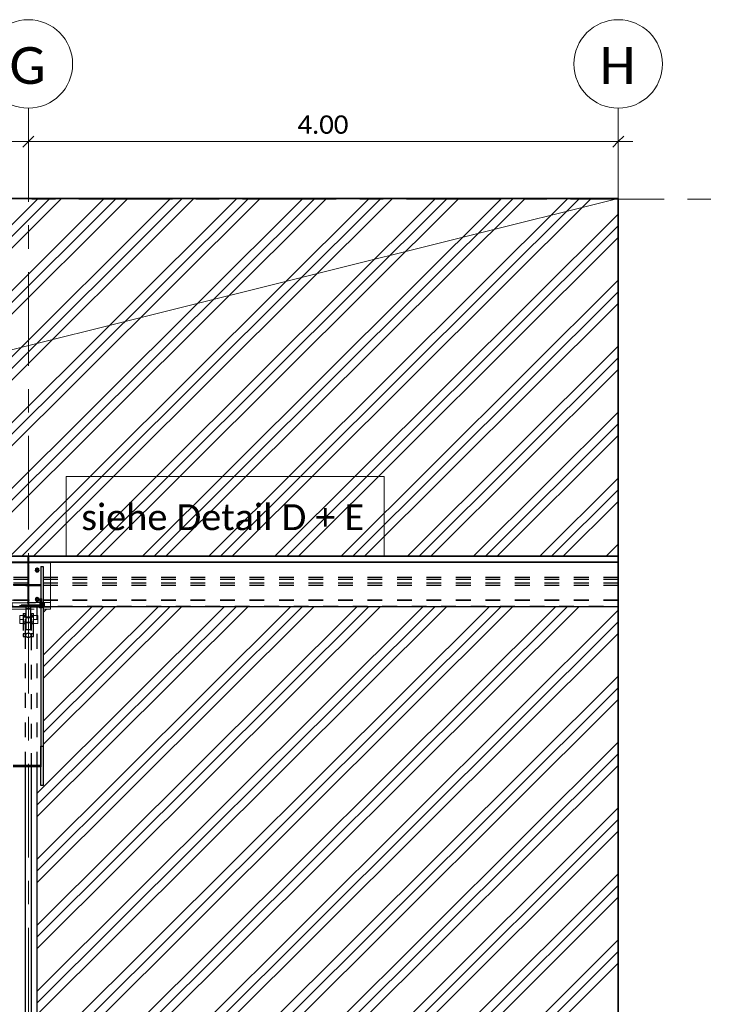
# Model space of a CAD drawing. Header units: metres. Extents: x -25 to 81, y -4 to 26.
# Tile 50 of 53: x 53.91 to 58.62, y 19.3 to 25.98. Entities that reach past the tile are written whole.
import ezdxf

# ---------------------------------------------------------------- set-up
doc = ezdxf.new("R2010")
doc.units = ezdxf.units.M
for name, pattern in [('Rasterlinie', [1.11125, 0.635, -0.15875, 0.15875, -0.15875]), ('Strich', [0.3175, 0.15875, -0.15875]), ('Verdeckt', [0.15, 0.1, -0.05])]:
    doc.linetypes.add(name, pattern=pattern)
for name, color, linetype, lineweight in [('_Verdeckte Linien_', 7, 'Strich', 18), ('A-ANNO-DIMS', 211, 'Continuous', 9), ('A-ANNO-DIMS-50', 211, 'Continuous', 9), ('A-DETL-THIN', 151, 'Continuous', 18), ('A-FLOR', 192, 'Continuous', 35), ('A-FLOR-PATT', 8, 'Continuous', 50), ('S-BEAM', 12, 'Continuous', 35), ('S-BEAM-HDLN', 1, 'Verdeckt', 25), ('S-COLS', 52, 'Continuous', 18), ('S-COLS-HDLN', 52, 'Verdeckt', 25), ('S-GRID', 1, 'Continuous', 9), ('S-GRID-IDEN', 1, 'Continuous', 9), ('Text', 250, 'Continuous', 9), ('Tragwerksverbindungen', 7, 'Continuous', 18)]:
    doc.layers.add(name, color=color, linetype=linetype, lineweight=lineweight)
doc.styles.add('Calibri', font='calibri.ttf', dxfattribs={"height": 0.25})
doc.styles.add('Calibri_2', font='calibri.ttf', dxfattribs={"height": 0.125})
doc.styles.add('Calibri_4', font='calibri.ttf', dxfattribs={"height": 0.175})
doc.dimstyles.new('Bogen25', dxfattribs={"dimscale": 0.3048, "dimtxt": 0.147169, "dimasz": 0.246063, "dimexe": 0.328084, "dimexo": 0.328084, "dimgap": 0.016404, "dimtad": 1, "dimrnd": 0.001, "dimzin": 0, "dimdsep": 46, "dimtxsty": 'Calibri_2', "dimblk1": 'OBLIQUE', "dimblk2": 'OBLIQUE', "dimsah": 1, "dimcen": 0.09, "dimdle": 0.328084, "dimadec": 0, "dimazin": 0, "dimtfac": 1, "dimtdec": 4, "dimtix": 1, "dimtmove": 0, "dimatfit": 3, "dimfxl": 1, "dimtvp": 1, "dimtolj": 1, "dimtzin": 0, "dimlwd": 18, "dimlwe": 18, "dimarcsym": 2})

# ---------------------------------------------------------------- blocks, each defined once
blk = doc.blocks.new('FP_29-Dach _Draufsicht_')
at = {"layer": 'A-FLOR-PATT', "lineweight": 18}
for p, q in [((40.1949, 22.3419), (42.6298, 24.7676)), ((40.1949, 22.3419), (42.6298, 24.7676)), ((40.2743, 22.3419), (42.7092, 24.7676)), ((40.2743, 22.3419), (42.7092, 24.7676)), ((40.3537, 22.3419), (42.7886, 24.7676)), ((40.3537, 22.3419), (42.7886, 24.7676)), ((40.6439, 22.342), (43.0788, 24.7676)), ((40.6439, 22.342), (43.0788, 24.7676)), ((40.7233, 22.342), (43.1582, 24.7676)), ((40.7233, 22.342), (43.1582, 24.7676)), ((40.8027, 22.342), (43.2376, 24.7676)), ((40.8027, 22.342), (43.2376, 24.7676)), ((41.0929, 22.342), (43.5279, 24.7676)), ((41.0929, 22.342), (43.5279, 24.7676)), ((41.1723, 22.342), (43.6072, 24.7676)), ((41.1723, 22.342), (43.6072, 24.7676)), ((41.2517, 22.342), (43.6866, 24.7676)), ((41.2517, 22.342), (43.6866, 24.7676)), ((41.542, 22.342), (43.9769, 24.7676)), ((41.542, 22.342), (43.9769, 24.7676)), ((41.6213, 22.342), (44.0562, 24.7676)), ((41.6213, 22.342), (44.0562, 24.7676)), ((41.7007, 22.342), (44.1356, 24.7676)), ((41.7007, 22.342), (44.1356, 24.7676)), ((41.991, 22.342), (44.4259, 24.7676)), ((41.991, 22.342), (44.4259, 24.7676)), ((42.0704, 22.342), (44.5053, 24.7676)), ((42.0704, 22.342), (44.5053, 24.7676)), ((42.1497, 22.342), (44.5846, 24.7676)), ((42.1497, 22.342), (44.5846, 24.7676)), ((42.44, 22.342), (44.8749, 24.7676)), ((42.44, 22.342), (44.8749, 24.7676)), ((42.5194, 22.342), (44.9543, 24.7676)), ((42.5194, 22.342), (44.9543, 24.7676)), ((42.5987, 22.342), (45.0337, 24.7676)), ((42.5987, 22.342), (45.0337, 24.7676)), ((42.889, 22.342), (45.3239, 24.7676)), ((42.889, 22.342), (45.3239, 24.7676)), ((42.9684, 22.342), (45.4033, 24.7676)), ((42.9684, 22.342), (45.4033, 24.7676)), ((43.0478, 22.342), (45.4827, 24.7676)), ((43.0478, 22.342), (45.4827, 24.7676)), ((43.338, 22.342), (45.7729, 24.7676)), ((43.338, 22.342), (45.7729, 24.7676)), ((43.4174, 22.342), (45.8523, 24.7676)), ((43.4174, 22.342), (45.8523, 24.7676)), ((43.4968, 22.342), (45.9317, 24.7676)), ((43.4968, 22.342), (45.9317, 24.7676)), ((43.7871, 22.342), (46.2219, 24.7676)), ((43.7871, 22.342), (46.2219, 24.7676)), ((43.8664, 22.342), (46.3013, 24.7676)), ((43.8664, 22.342), (46.3013, 24.7676)), ((43.9458, 22.342), (46.3807, 24.7676)), ((43.9458, 22.342), (46.3807, 24.7676)), ((44.2361, 22.342), (46.5635, 24.6606)), ((44.2361, 22.342), (46.5635, 24.6606)), ((44.3154, 22.342), (46.5635, 24.5815)), ((44.3154, 22.342), (46.5635, 24.5815)), ((44.3948, 22.342), (46.5635, 24.5025)), ((44.3948, 22.342), (46.5635, 24.5025)), ((44.6851, 22.342), (46.5635, 24.2133)), ((44.6851, 22.342), (46.5635, 24.2133)), ((44.7645, 22.342), (46.5635, 24.1342)), ((44.7645, 22.342), (46.5635, 24.1342)), ((44.8438, 22.342), (46.5635, 24.0552)), ((44.8438, 22.342), (46.5635, 24.0552)), ((45.1341, 22.342), (46.5635, 23.766)), ((45.1341, 22.342), (46.5635, 23.766)), ((45.2135, 22.342), (46.5635, 23.6869)), ((45.2135, 22.342), (46.5635, 23.6869)), ((45.2929, 22.342), (46.5635, 23.6078)), ((45.2929, 22.342), (46.5635, 23.6078)), ((45.5831, 22.342), (46.5635, 23.3187)), ((45.5831, 22.342), (46.5635, 23.3187)), ((45.6625, 22.342), (46.5635, 23.2396)), ((45.6625, 22.342), (46.5635, 23.2396)), ((45.7419, 22.342), (46.5635, 23.1605)), ((45.7419, 22.342), (46.5635, 23.1605)), ((46.0321, 22.342), (46.5635, 22.8714)), ((46.0321, 22.342), (46.5635, 22.8714)), ((46.1115, 22.342), (46.5635, 22.7923)), ((46.1115, 22.342), (46.5635, 22.7923)), ((46.1909, 22.342), (46.5635, 22.7132)), ((46.1909, 22.342), (46.5635, 22.7132)), ((46.4811, 22.342), (46.5635, 22.4241)), ((46.4811, 22.342), (46.5635, 22.4241)), ((46.5605, 22.342), (46.5635, 22.345)), ((46.5605, 22.342), (46.5635, 22.345)), ((42.6235, 20.6565), (43.9718, 21.9997)), ((42.6235, 20.2092), (44.4208, 21.9997)), ((42.6235, 19.7619), (44.8698, 21.9997)), ((42.6235, 19.3146), (45.3189, 21.9997)), ((42.6235, 18.8673), (45.7679, 21.9997)), ((42.6235, 18.42), (46.2169, 21.9997)), ((42.6235, 20.5774), (44.0512, 21.9997)), ((42.6235, 20.1301), (44.5002, 21.9997)), ((42.6235, 19.6828), (44.9492, 21.9997)), ((42.6235, 19.2355), (45.3982, 21.9997)), ((42.6235, 18.7882), (45.8472, 21.9997)), ((42.6235, 18.3409), (46.2963, 21.9997)), ((42.6235, 20.7356), (43.8924, 21.9997)), ((42.6235, 20.2883), (44.3415, 21.9997)), ((42.6235, 19.841), (44.7905, 21.9997)), ((42.6235, 19.3936), (45.2395, 21.9997)), ((42.6235, 18.9463), (45.6885, 21.9997)), ((42.6235, 18.499), (46.1375, 21.9997)), ((42.6235, 20.6565), (43.9718, 21.9997)), ((42.6235, 20.2092), (44.4208, 21.9997)), ((42.6235, 19.7619), (44.8698, 21.9997)), ((42.6235, 19.3146), (45.3189, 21.9997)), ((42.6235, 18.8673), (45.7679, 21.9997)), ((42.6235, 18.42), (46.2169, 21.9997)), ((42.6235, 20.5774), (44.0512, 21.9997)), ((42.6235, 20.1301), (44.5002, 21.9997)), ((42.6235, 19.6828), (44.9492, 21.9997)), ((42.6235, 19.2355), (45.3982, 21.9997)), ((42.6235, 18.7882), (45.8472, 21.9997)), ((42.6235, 18.3409), (46.2963, 21.9997)), ((42.6235, 20.7356), (43.8924, 21.9997)), ((42.6235, 20.2883), (44.3415, 21.9997)), ((42.6235, 19.841), (44.7905, 21.9997)), ((42.6235, 19.3936), (45.2395, 21.9997)), ((42.6235, 18.9463), (45.6885, 21.9997)), ((42.6235, 18.499), (46.1375, 21.9997)), ((42.6235, 18.0517), (46.5635, 21.9768)), ((42.6235, 18.0517), (46.5635, 21.9768)), ((42.6635, 21.591), (43.0738, 21.9997)), ((42.6635, 21.1437), (43.5228, 21.9997)), ((42.6635, 21.5119), (43.1532, 21.9997)), ((42.6635, 21.0646), (43.6022, 21.9997)), ((42.6635, 21.67), (42.9944, 21.9997)), ((42.6635, 21.2227), (43.4434, 21.9997)), ((42.6635, 21.591), (43.0738, 21.9997)), ((42.6635, 21.1437), (43.5228, 21.9997)), ((42.6635, 21.5119), (43.1532, 21.9997)), ((42.6635, 21.0646), (43.6022, 21.9997)), ((42.6635, 21.67), (42.9944, 21.9997)), ((42.6635, 21.2227), (43.4434, 21.9997)), ((42.6635, 21.9592), (42.687, 21.9826)), ((42.6635, 21.9592), (42.687, 21.9826)), ((42.6235, 17.9727), (46.5635, 21.8977)), ((42.6235, 17.9727), (46.5635, 21.8977)), ((42.6235, 17.8936), (46.5635, 21.8186)), ((42.6235, 17.8936), (46.5635, 21.8186)), ((42.6235, 17.6044), (46.5635, 21.5295)), ((42.6235, 17.6044), (46.5635, 21.5295)), ((42.6235, 17.5253), (46.5635, 21.4504)), ((42.6235, 17.5253), (46.5635, 21.4504)), ((42.6235, 17.4463), (46.5635, 21.3713)), ((42.6235, 17.4463), (46.5635, 21.3713)), ((42.6235, 17.1571), (46.5635, 21.0821)), ((42.6235, 17.1571), (46.5635, 21.0821)), ((42.6235, 17.078), (46.5635, 21.0031)), ((42.6235, 17.078), (46.5635, 21.0031)), ((42.6235, 16.999), (46.5635, 20.924)), ((42.6235, 16.999), (46.5635, 20.924)), ((42.6235, 16.7098), (46.5635, 20.6348)), ((42.6235, 16.7098), (46.5635, 20.6348)), ((42.6611, 16.6682), (46.5635, 20.5558)), ((42.6611, 16.6682), (46.5635, 20.5558)), ((42.7008, 16.6287), (46.5635, 20.4767)), ((42.7008, 16.6287), (46.5635, 20.4767)), ((42.846, 16.4841), (46.5635, 20.1875)), ((42.846, 16.4841), (46.5635, 20.1875)), ((42.8856, 16.4445), (46.5635, 20.1085)), ((42.8856, 16.4445), (46.5635, 20.1085)), ((42.9253, 16.405), (46.5635, 20.0294)), ((42.9253, 16.405), (46.5635, 20.0294)), ((43.0705, 16.2604), (46.5635, 19.7402)), ((43.0705, 16.2604), (46.5635, 19.7402)), ((43.1102, 16.2209), (46.5635, 19.6612)), ((43.1102, 16.2209), (46.5635, 19.6612)), ((43.1498, 16.1814), (46.5635, 19.5821)), ((43.1498, 16.1814), (46.5635, 19.5821))]:
    blk.add_line(p, q, dxfattribs=at)
blk = doc.blocks.new('HEB Träger - HEB 500-V41-Dach _Draufsicht_')
at = {"layer": 'S-BEAM', "lineweight": 25}
for p, q in [((46.5635, 22.3397), (-1.4365, 22.3397)), ((46.5635, 22.301), (-1.4365, 22.301)), ((46.5635, 22.2985), (-1.4365, 22.2985)), ((46.5635, 22.3421), (3.9213, 22.3421)), ((46.5635, 22.3397), (46.5635, 22.3421)), ((46.5635, 22.301), (46.5635, 22.3397)), ((46.5635, 22.2985), (46.5635, 22.301)), ((46.5635, 21.9997), (46.5635, 22.2985)), ((46.5635, 21.9997), (42.7135, 21.9997))]:
    blk.add_line(p, q, dxfattribs=at)
at = {"layer": 'S-BEAM-HDLN'}
for p, q in [((46.5635, 22.1975), (-1.4365, 22.1975)), ((46.5635, 22.183), (-1.4365, 22.183)), ((46.5635, 22.1588), (-1.4365, 22.1588)), ((46.5635, 22.1443), (-1.4365, 22.1443)), ((46.5635, 22.0432), (-1.4365, 22.0432)), ((46.5635, 22.0408), (-1.4365, 22.0408)), ((-1.4365, 22.0021), (46.5635, 22.0021)), ((42.7135, 21.9997), (42.4136, 21.9997))]:
    blk.add_line(p, q, dxfattribs=at)
blk = doc.blocks.new('Rundstahl Träger - RB 36-V39-Dach _Draufsicht_')
at = {"layer": 'S-BEAM', "lineweight": 25}
for p, q in [((2.5435, 17.6012), (2.5435, 20.9147)), ((2.5835, 20.9147), (2.5835, 17.6012))]:
    blk.add_line(p, q, dxfattribs=at)
for major_axis, start_param, end_param in [((0.02, 0), 0.014492, 3.127101), ((-0.02, 0), 0, 3.141593)]:
    blk.add_ellipse((2.5635, 17.6012), major_axis=major_axis, ratio=0.649446, start_param=start_param, end_param=end_param, dxfattribs=at)
at = {"layer": 'S-BEAM-HDLN'}
for p, q in [((2.5435, 20.9148), (2.5435, 21.8058)), ((2.5835, 21.8058), (2.5835, 20.9148))]:
    blk.add_line(p, q, dxfattribs=at)
for start_param, end_param in [(0, 3.141593), (3.156084, 6.268693)]:
    blk.add_ellipse((2.5635, 21.8058), major_axis=(0.02, 0), ratio=0.649446, start_param=start_param, end_param=end_param, dxfattribs=at)
blk = doc.blocks.new('Öse85 - Öse2-1140945-Dach _Draufsicht_')
at = {"layer": 'S-COLS-HDLN'}
for p, q in [((2.5287, 46.9145), (2.5437, 46.9145)), ((2.5287, 46.9145), (2.5287, 46.9012)), ((2.5287, 46.9012), (2.5287, 46.7769)), ((2.5287, 46.9012), (2.5437, 46.9012)), ((2.5287, 46.8934), (2.5437, 46.8934)), ((2.5437, 46.9012), (2.5437, 46.9145)), ((2.5437, 46.7769), (2.5437, 46.9012)), ((2.5437, 46.8563), (2.5287, 46.8563)), ((2.5287, 46.8484), (2.5437, 46.8484)), ((2.5287, 46.7769), (2.5287, 46.7588)), ((2.5437, 46.7769), (2.5287, 46.7769)), ((2.5287, 46.7588), (2.5437, 46.7588)), ((2.5437, 46.7588), (2.5437, 46.7769))]:
    blk.add_line(p, q, dxfattribs=at)
blk = doc.blocks.new('Öse86 - Öse2-1140959-Dach _Draufsicht_')
at = {"layer": 'S-COLS-HDLN'}
for p, q in [((2.5835, 46.9145), (2.5985, 46.9145)), ((2.5835, 46.9145), (2.5835, 46.9012)), ((2.5835, 46.9012), (2.5835, 46.7769)), ((2.5835, 46.9012), (2.5985, 46.9012)), ((2.5835, 46.8934), (2.5985, 46.8934)), ((2.5985, 46.9012), (2.5985, 46.9145)), ((2.5985, 46.7769), (2.5985, 46.9012)), ((2.5985, 46.8563), (2.5835, 46.8563)), ((2.5835, 46.8484), (2.5985, 46.8484)), ((2.5835, 46.7769), (2.5835, 46.7588)), ((2.5985, 46.7769), (2.5835, 46.7769)), ((2.5835, 46.7588), (2.5985, 46.7588)), ((2.5985, 46.7588), (2.5985, 46.7769))]:
    blk.add_line(p, q, dxfattribs=at)
blk = doc.blocks.new('SP-TV-Schraube_Mutter_001 - M36-1128530-Dach _Draufsicht_')
at = {"layer": '_Verdeckte Linien_'}
for p, q in [((0, 0.0225), (-0.0275, 0.0225)), ((-0.0275, 0), (-0.0275, 0.0225)), ((-0.0275, 0), (0, 0)), ((-0.018, -0.0698), (-0.018, 0)), ((0.0275, 0.0225), (0, 0.0225)), ((0, 0.0225), (0, 0)), ((0, 0), (0.0275, 0)), ((0.018, 0), (0.018, -0.0698)), ((0.0275, 0.0225), (0.0275, 0)), ((0, -0.0698), (-0.0275, -0.0698)), ((-0.0275, -0.0988), (-0.0275, -0.0698)), ((-0.0275, -0.0988), (0, -0.0988)), ((0.0275, -0.0698), (0, -0.0698)), ((0, -0.0698), (0, -0.0988)), ((0, -0.0988), (0.0275, -0.0988)), ((0.0275, -0.0698), (0.0275, -0.0988))]:
    blk.add_line(p, q, dxfattribs=at)
blk = doc.blocks.new('Verbindungsblech43 - Verbindungsblech2-1141184-Dach _Draufsicht_')
at = {"layer": 'S-COLS'}
for p, q in [((2.5605, 34.9389), (2.5605, 34.9026)), ((2.5605, 34.9389), (2.5665, 34.9389)), ((2.5665, 34.9026), (2.5665, 34.9389)), ((2.5605, 34.9026), (2.5605, 34.9008)), ((2.5665, 34.9026), (2.5605, 34.9026)), ((2.5665, 34.9008), (2.5665, 34.9026))]:
    blk.add_line(p, q, dxfattribs=at)
at = {"layer": 'S-COLS-HDLN'}
for p, q in [((2.5665, 34.9264), (2.5605, 34.9264)), ((2.5605, 34.9008), (2.5605, 34.8876)), ((2.5605, 34.8876), (2.5605, 34.7837)), ((2.5605, 34.8876), (2.5665, 34.8876)), ((2.5665, 34.8876), (2.5665, 34.9008)), ((2.5665, 34.7837), (2.5665, 34.8876)), ((2.5605, 34.8223), (2.5665, 34.8223)), ((2.5665, 34.7953), (2.5605, 34.7953)), ((2.5605, 34.7837), (2.5605, 34.7608)), ((2.5665, 34.7837), (2.5605, 34.7837)), ((2.5665, 34.7608), (2.5665, 34.7837)), ((2.5605, 34.7608), (2.5665, 34.7608))]:
    blk.add_line(p, q, dxfattribs=at)
blk = doc.blocks.new('Verbindungsblech44 - Verbindungsblech2-1141201-Dach _Draufsicht_')
at = {"layer": 'S-COLS-HDLN'}
for p, q in [((2.5605, 34.7808), (2.5605, 34.7464)), ((2.5605, 34.7808), (2.5665, 34.7808)), ((2.5665, 34.7581), (2.5605, 34.7581)), ((2.5605, 34.7464), (2.5605, 34.7193)), ((2.5665, 34.7464), (2.5605, 34.7464)), ((2.5605, 34.7193), (2.5605, 34.6154)), ((2.5605, 34.7193), (2.5665, 34.7193)), ((2.5665, 34.7464), (2.5665, 34.7808)), ((2.5665, 34.7193), (2.5665, 34.7464)), ((2.5665, 34.6154), (2.5665, 34.7193)), ((2.5605, 34.6541), (2.5665, 34.6541)), ((2.5665, 34.6391), (2.5605, 34.6391)), ((2.5605, 34.6154), (2.5605, 34.6028)), ((2.5665, 34.6154), (2.5605, 34.6154)), ((2.5605, 34.6028), (2.5665, 34.6028)), ((2.5665, 34.6028), (2.5665, 34.6154))]:
    blk.add_line(p, q, dxfattribs=at)
blk = doc.blocks.new('Lasche richtig44 - Lasche richtig-1141220-Dach _Draufsicht_')
at = {"layer": 'S-COLS-HDLN'}
for p, q in [((2.546, 34.6064), (2.546, 34.5842)), ((2.546, 34.6064), (2.581, 34.6064)), ((2.581, 34.601), (2.546, 34.601)), ((2.546, 34.5842), (2.546, 34.5271)), ((2.581, 34.5842), (2.546, 34.5842)), ((2.581, 34.5842), (2.581, 34.6064)), ((2.581, 34.5271), (2.581, 34.5842)), ((2.546, 34.5271), (2.546, 34.4432)), ((2.546, 34.5263), (2.581, 34.5263)), ((2.581, 34.4432), (2.581, 34.5271)), ((2.581, 34.4892), (2.546, 34.4892)), ((2.581, 34.4432), (2.546, 34.4432))]:
    blk.add_line(p, q, dxfattribs=at)
blk = doc.blocks.new('SP-TV-Schraube_DIN4017_001 - M12-1132153-Dach _Draufsicht_')
at = {"layer": '_Verdeckte Linien_'}
for p, q in [((2.6425, 22.0076), (2.6425, 22.0534)), ((2.6545, 22.0534), (2.6545, 22.0076)), ((2.6395, 22.008), (2.6485, 22.0085)), ((2.6395, 22.0071), (2.6395, 22.008)), ((2.6485, 22.0067), (2.6395, 22.0071)), ((2.6395, 22.0071), (2.6395, 21.9997)), ((2.6485, 22.001), (2.6395, 22.0006)), ((2.6395, 21.9997), (2.6485, 21.9992)), ((2.6485, 22.0085), (2.6575, 22.008)), ((2.6485, 22.0067), (2.6485, 22.0085)), ((2.6575, 22.0071), (2.6485, 22.0067)), ((2.6485, 21.9992), (2.6485, 22.0067)), ((2.6575, 22.0006), (2.6485, 22.001)), ((2.6485, 21.9992), (2.6575, 21.9997)), ((2.6575, 22.008), (2.6575, 22.0071)), ((2.6575, 21.9997), (2.6575, 22.0071))]:
    blk.add_line(p, q, dxfattribs=at)
for centre, start_param, end_param in [((2.6485, 22.0534), 0, 3.141593), ((2.6485, 22.0534), 3.141593, 6.283185), ((2.6485, 22.0076), 0, 3.141593), ((2.6485, 22.0076), 3.141593, 6.283185)]:
    blk.add_ellipse(centre, major_axis=(0.006, 0), ratio=0.087156, start_param=start_param, end_param=end_param, dxfattribs=at)
blk = doc.blocks.new('SP-TV-Schraube_DIN4017_001 - M12-1132165-Dach _Draufsicht_')
at = {"layer": '_Verdeckte Linien_'}
for p, q in [((2.6425, 22.0001), (2.6425, 22.0456)), ((2.6545, 22.0456), (2.6545, 22.0001)), ((2.6395, 22.0006), (2.6485, 22.001)), ((2.6395, 21.9997), (2.6395, 22.0006)), ((2.6485, 21.9992), (2.6395, 21.9997)), ((2.6395, 21.9997), (2.6395, 21.9922)), ((2.6485, 21.9935), (2.6395, 21.9931)), ((2.6395, 21.9922), (2.6485, 21.9917)), ((2.6485, 22.001), (2.6575, 22.0006)), ((2.6485, 21.9993), (2.6485, 22.001)), ((2.6575, 21.9997), (2.6485, 21.9992)), ((2.6485, 21.9917), (2.6485, 21.9992)), ((2.6575, 21.9931), (2.6485, 21.9935)), ((2.6485, 21.9917), (2.6575, 21.9922)), ((2.6575, 22.0006), (2.6575, 21.9997)), ((2.6575, 21.9922), (2.6575, 21.9997))]:
    blk.add_line(p, q, dxfattribs=at)
for centre, start_param, end_param in [((2.6485, 22.0456), 0, 3.141593), ((2.6485, 22.0456), 3.141593, 6.283185), ((2.6485, 22.0001), 0, 3.141593), ((2.6485, 22.0001), 3.141593, 6.283185)]:
    blk.add_ellipse(centre, major_axis=(0.006, 0), ratio=0.087156, start_param=start_param, end_param=end_param, dxfattribs=at)
blk = doc.blocks.new('SP-TV-AP-Rechteck_002 - AP-Rechteck-V55-Dach _Draufsicht_')
at = {"layer": '_Verdeckte Linien_'}
for p, q in [((2.4135, 9.9997), (2.4135, 10.0428)), ((2.4135, 10.0428), (2.7135, 10.0428)), ((2.7135, 10.0279), (2.4135, 10.0279)), ((2.7135, 10.0428), (2.7135, 9.9997)), ((2.6635, 9.9975), (2.4436, 9.9975)), ((2.4436, 9.9826), (2.6635, 9.9826))]:
    blk.add_line(p, q, dxfattribs=at)
at = {"layer": 'Tragwerksverbindungen'}
for p, q in [((2.4135, 9.9997), (2.4135, 9.9993)), ((2.4135, 9.9975), (2.4135, 9.9993)), ((2.4435, 9.9975), (2.4135, 9.9975)), ((2.4135, 9.9975), (2.4135, 9.9826)), ((2.4135, 9.9826), (2.4435, 9.9826)), ((2.7135, 9.9975), (2.6635, 9.9975)), ((2.6635, 9.9826), (2.7135, 9.9826)), ((2.7135, 9.9993), (2.7135, 9.9997)), ((2.7135, 9.9993), (2.7135, 9.9975)), ((2.7135, 9.9975), (2.7135, 9.9826))]:
    blk.add_line(p, q, dxfattribs=at)
blk = doc.blocks.new('SP-TV-AP-Rechteck_002 - AP-Rechteck-V57-Dach _Draufsicht_')
at = {"layer": '_Verdeckte Linien_'}
for p, q in [((2.4135, 9.9997), (2.7135, 9.9997)), ((2.6635, 9.9979), (2.4436, 9.9979))]:
    blk.add_line(p, q, dxfattribs=at)
at = {"layer": 'Tragwerksverbindungen'}
for p, q in [((2.7135, 10.2985), (2.4135, 10.2985)), ((2.4135, 10.2985), (2.4135, 10.2968)), ((2.4135, 9.9979), (2.4135, 10.2968)), ((2.4135, 10.2968), (2.7135, 10.2968)), ((2.7135, 10.2985), (2.7135, 10.2968)), ((2.7135, 10.2968), (2.7135, 9.9979)), ((2.4435, 9.9979), (2.4135, 9.9979)), ((2.7135, 9.9979), (2.6635, 9.9979))]:
    blk.add_line(p, q, dxfattribs=at)
blk = doc.blocks.new('SP-TV-AP-Rechteck_002 - AP-Rechteck-V47-Dach _Draufsicht_')
at = {"layer": '_Verdeckte Linien_'}
for p, q in [((2.4535, 22.0121), (2.4535, 22.0261)), ((2.4535, 22.0261), (2.6735, 22.0261)), ((2.6735, 22.0121), (2.4535, 22.0121)), ((2.4535, 22.0121), (2.4535, 21.9972)), ((2.6735, 22.0111), (2.4535, 22.0111)), ((2.4535, 21.9972), (2.6735, 21.9972)), ((2.6735, 22.0261), (2.6735, 22.0121)), ((2.6735, 22.0121), (2.6735, 21.9972))]:
    blk.add_line(p, q, dxfattribs=at)
blk = doc.blocks.new('SP-TV-Schraube_DIN4017_001 - M14-V48-Dach _Draufsicht_')
at = {"layer": '_Verdeckte Linien_'}
for p, q in [((2.6235, 22.0644), (2.613, 22.0583)), ((2.613, 22.0575), (2.6235, 22.0636)), ((2.613, 22.0583), (2.613, 22.0575)), ((2.613, 22.0455), (2.613, 22.0575)), ((2.613, 22.0462), (2.6235, 22.0402)), ((2.617, 22.0432), (2.613, 22.0455)), ((2.6165, 22.0458), (2.6165, 22.0515)), ((2.6235, 22.0394), (2.6172, 22.0431)), ((2.634, 22.0583), (2.6235, 22.0644)), ((2.6235, 22.0644), (2.6235, 22.0636)), ((2.6235, 22.0636), (2.634, 22.0575)), ((2.6235, 22.0402), (2.634, 22.0462)), ((2.6299, 22.0431), (2.6235, 22.0394)), ((2.6235, 22.0402), (2.6235, 22.0394)), ((2.634, 22.0455), (2.63, 22.0432)), ((2.6305, 22.0515), (2.6305, 22.0458)), ((2.634, 22.0575), (2.634, 22.0583)), ((2.634, 22.0575), (2.634, 22.0455))]:
    blk.add_line(p, q, dxfattribs=at)
for centre, start_param, end_param in [((2.6235, 22.0515), 0, 3.141593), ((2.6235, 22.0458), 0, 3.141593), ((2.6235, 22.0515), 3.141593, 3.559583), ((2.6235, 22.0458), 3.141593, 6.283185), ((2.6235, 22.0515), 3.579632, 5.845146), ((2.6235, 22.0515), 5.865195, 6.283185)]:
    blk.add_ellipse(centre, major_axis=(0.007, 0), ratio=0.996195, start_param=start_param, end_param=end_param, dxfattribs=at)
blk = doc.blocks.new('TH-VE-Mutter - M14-V49-Dach _Draufsicht_')
at = {"layer": '_Verdeckte Linien_'}
for p, q in [((2.6108, 22.0465), (2.6108, 22.0471)), ((2.6172, 22.0573), (2.6172, 22.058)), ((2.6172, 22.0355), (2.6172, 22.0361)), ((2.6176, 22.0463), (2.6176, 22.0471)), ((2.6294, 22.0471), (2.6294, 22.0463)), ((2.6299, 22.0573), (2.6299, 22.058)), ((2.6299, 22.0355), (2.6299, 22.0361)), ((2.6362, 22.0471), (2.6362, 22.0465))]:
    blk.add_line(p, q, dxfattribs=at)
for centre, major_axis, start_param, end_param in [((2.6235, 22.0472), (0.0099, 0), 0, 3.141593), ((2.6235, 22.0462), (0.0099, 0), 0, 3.141593), ((2.6235, 22.0472), (0.0099, 0), 3.141593, 3.171412), ((2.6235, 22.0472), (0.0099, 0), 3.210102, 6.214676), ((2.6235, 22.0462), (0.0099, 0), 3.141593, 6.283185), ((2.6235, 22.0472), (0.007, 0), 0, 3.141593), ((2.6235, 22.0462), (0.007, 0), 0, 3.141593), ((2.6235, 22.0472), (0.007, 0), 3.141593, 3.183766), ((2.6235, 22.0462), (0.007, 0), 3.141593, 6.283185), ((2.6235, 22.0472), (0.007, 0), 3.238485, 6.186293), ((2.6235, 22.0471), (0.00592, 0), 0, 3.141593), ((2.6235, 22.0463), (0.00592, 0), 0, 3.141593), ((2.6235, 22.0471), (0.00592, 0), 3.141593, 3.175287), ((2.6235, 22.0471), (0.00592, 0), 3.240022, 6.184756), ((2.6235, 22.0463), (0.00592, 0), 3.141593, 6.283185), ((2.6235, 22.0471), (0.00592, 0), 6.249491, 6.283185), ((2.6235, 22.0472), (0.007, 0), 6.241012, 6.283185), ((2.6235, 22.0472), (0.0099, 0), 6.253366, 6.283185)]:
    blk.add_ellipse(centre, major_axis=major_axis, ratio=0.996195, start_param=start_param, end_param=end_param, dxfattribs=at)
for points in [[(2.6108, 22.0471), (2.6115, 22.0483), (2.613, 22.0508), (2.615, 22.0544), (2.6165, 22.0568), (2.6172, 22.058)], [(2.6172, 22.0573), (2.6165, 22.0561), (2.615, 22.0535), (2.613, 22.05), (2.6115, 22.0476), (2.6108, 22.0464)], [(2.6172, 22.0361), (2.6165, 22.0374), (2.615, 22.0399), (2.613, 22.0434), (2.6115, 22.0459), (2.6108, 22.0471)], [(2.6108, 22.0464), (2.6115, 22.0451), (2.613, 22.0426), (2.615, 22.039), (2.6165, 22.0366), (2.6172, 22.0354)], [(2.6172, 22.058), (2.6186, 22.0581), (2.6214, 22.0581), (2.6256, 22.0581), (2.6284, 22.0581), (2.6299, 22.058)], [(2.6299, 22.0573), (2.6284, 22.0573), (2.6256, 22.0573), (2.6214, 22.0573), (2.6186, 22.0573), (2.6172, 22.0573)], [(2.6299, 22.0361), (2.6285, 22.0361), (2.6256, 22.0362), (2.6215, 22.0362), (2.6186, 22.0361), (2.6172, 22.0361)], [(2.6172, 22.0354), (2.6186, 22.0354), (2.6215, 22.0353), (2.6256, 22.0353), (2.6285, 22.0354), (2.6299, 22.0354)], [(2.6299, 22.058), (2.6306, 22.0568), (2.632, 22.0544), (2.6341, 22.0509), (2.6355, 22.0483), (2.6362, 22.0471)], [(2.6362, 22.0464), (2.6355, 22.0476), (2.6341, 22.05), (2.632, 22.0536), (2.6306, 22.0561), (2.6299, 22.0573)], [(2.6362, 22.0471), (2.6355, 22.0459), (2.6341, 22.0434), (2.632, 22.0399), (2.6306, 22.0374), (2.6299, 22.0361)], [(2.6299, 22.0354), (2.6306, 22.0366), (2.632, 22.039), (2.6341, 22.0426), (2.6355, 22.0451), (2.6362, 22.0464)]]:
    blk.add_open_spline(points, degree=3, dxfattribs=at)
blk = doc.blocks.new('SP-TV-Schraube_DIN4017_001 - M14-V50-Dach _Draufsicht_')
at = {"layer": '_Verdeckte Linien_'}
for p, q in [((2.6235, 22.2636), (2.613, 22.2576)), ((2.613, 22.2568), (2.6235, 22.2628)), ((2.613, 22.2576), (2.613, 22.2568)), ((2.613, 22.2447), (2.613, 22.2568)), ((2.613, 22.2455), (2.6235, 22.2394)), ((2.617, 22.2424), (2.613, 22.2447)), ((2.6235, 22.2387), (2.6172, 22.2423)), ((2.634, 22.2576), (2.6235, 22.2636)), ((2.6235, 22.2636), (2.6235, 22.2628)), ((2.6235, 22.2628), (2.634, 22.2568)), ((2.6235, 22.2394), (2.634, 22.2455)), ((2.6299, 22.2423), (2.6235, 22.2387)), ((2.6235, 22.2394), (2.6235, 22.2387)), ((2.634, 22.2447), (2.63, 22.2424)), ((2.634, 22.2568), (2.634, 22.2576)), ((2.634, 22.2568), (2.634, 22.2447))]:
    blk.add_line(p, q, dxfattribs=at)
for start_param, end_param in [(0, 3.141593), (3.141593, 3.559583), (3.579632, 5.845146), (5.865195, 6.283185)]:
    blk.add_ellipse((2.6235, 22.2507), major_axis=(0.007, 0), ratio=0.996195, start_param=start_param, end_param=end_param, dxfattribs=at)
at = {"layer": 'Tragwerksverbindungen'}
for p, q in [((2.6165, 22.245), (2.6165, 22.2507)), ((2.6305, 22.2507), (2.6305, 22.245))]:
    blk.add_line(p, q, dxfattribs=at)
for start_param, end_param in [(0, 3.141593), (3.141593, 6.283185)]:
    blk.add_ellipse((2.6235, 22.245), major_axis=(0.007, 0), ratio=0.996195, start_param=start_param, end_param=end_param, dxfattribs=at)
blk = doc.blocks.new('TH-VE-Mutter - M14-V51-Dach _Draufsicht_')
at = {"layer": '_Verdeckte Linien_'}
for p, q in [((2.6172, 22.2348), (2.6172, 22.2353)), ((2.6176, 22.2456), (2.6176, 22.2463)), ((2.6294, 22.2463), (2.6294, 22.2456)), ((2.6299, 22.2348), (2.6299, 22.2353))]:
    blk.add_line(p, q, dxfattribs=at)
for centre, major_axis, start_param, end_param in [((2.6235, 22.2464), (0.0099, 0), 0, 3.141593), ((2.6235, 22.2464), (0.0099, 0), 3.141593, 3.171412), ((2.6235, 22.2464), (0.0099, 0), 3.210102, 6.214676), ((2.6235, 22.2464), (0.007, 0), 0, 3.141593), ((2.6235, 22.2464), (0.007, 0), 3.141593, 3.183766), ((2.6235, 22.2455), (0.007, 0), 3.141593, 6.283185), ((2.6235, 22.2464), (0.007, 0), 3.238485, 6.186293), ((2.6235, 22.2463), (0.00592, 0), 0, 3.141593), ((2.6235, 22.2456), (0.00592, 0), 0, 3.141593), ((2.6235, 22.2463), (0.00592, 0), 3.141593, 3.175287), ((2.6235, 22.2463), (0.00592, 0), 3.240022, 6.184756), ((2.6235, 22.2456), (0.00592, 0), 3.141593, 6.283185), ((2.6235, 22.2463), (0.00592, 0), 6.249491, 6.283185), ((2.6235, 22.2464), (0.007, 0), 6.241012, 6.283185), ((2.6235, 22.2464), (0.0099, 0), 6.253366, 6.283185)]:
    blk.add_ellipse(centre, major_axis=major_axis, ratio=0.996195, start_param=start_param, end_param=end_param, dxfattribs=at)
for points in [[(2.6172, 22.2353), (2.6165, 22.2366), (2.615, 22.2391), (2.613, 22.2427), (2.6115, 22.2451), (2.6108, 22.2463)], [(2.6299, 22.2353), (2.6285, 22.2354), (2.6256, 22.2354), (2.6215, 22.2354), (2.6186, 22.2354), (2.6172, 22.2353)], [(2.6362, 22.2463), (2.6355, 22.2451), (2.6341, 22.2427), (2.632, 22.2391), (2.6306, 22.2366), (2.6299, 22.2353)]]:
    blk.add_open_spline(points, degree=3, dxfattribs=at)
at = {"layer": 'Tragwerksverbindungen'}
for p, q in [((2.6108, 22.2457), (2.6108, 22.2463)), ((2.6172, 22.2566), (2.6172, 22.2573)), ((2.6299, 22.2566), (2.6299, 22.2573)), ((2.6362, 22.2463), (2.6362, 22.2457))]:
    blk.add_line(p, q, dxfattribs=at)
for major_axis, start_param, end_param in [((0.0099, 0), 0, 3.141593), ((0.0099, 0), 3.141593, 6.283185), ((0.007, 0), 0, 3.141593)]:
    blk.add_ellipse((2.6235, 22.2455), major_axis=major_axis, ratio=0.996195, start_param=start_param, end_param=end_param, dxfattribs=at)
for points in [[(2.6108, 22.2463), (2.6115, 22.2476), (2.613, 22.2501), (2.615, 22.2536), (2.6165, 22.2561), (2.6172, 22.2573)], [(2.6172, 22.2566), (2.6165, 22.2553), (2.615, 22.2528), (2.613, 22.2492), (2.6115, 22.2468), (2.6108, 22.2456)], [(2.6108, 22.2456), (2.6115, 22.2443), (2.613, 22.2418), (2.615, 22.2383), (2.6165, 22.2359), (2.6172, 22.2347)], [(2.6172, 22.2573), (2.6186, 22.2573), (2.6214, 22.2573), (2.6256, 22.2573), (2.6284, 22.2573), (2.6299, 22.2573)], [(2.6299, 22.2566), (2.6284, 22.2565), (2.6256, 22.2565), (2.6214, 22.2565), (2.6186, 22.2565), (2.6172, 22.2566)], [(2.6172, 22.2347), (2.6186, 22.2346), (2.6215, 22.2346), (2.6256, 22.2346), (2.6285, 22.2346), (2.6299, 22.2347)], [(2.6299, 22.2573), (2.6306, 22.2561), (2.632, 22.2537), (2.6341, 22.2501), (2.6355, 22.2476), (2.6362, 22.2463)], [(2.6362, 22.2456), (2.6355, 22.2468), (2.6341, 22.2492), (2.632, 22.2528), (2.6306, 22.2553), (2.6299, 22.2566)], [(2.6299, 22.2347), (2.6306, 22.2359), (2.632, 22.2383), (2.6341, 22.2418), (2.6355, 22.2443), (2.6362, 22.2456)]]:
    blk.add_open_spline(points, degree=3, dxfattribs=at)
blk = doc.blocks.new('DIMBLOCK76-Dach _Draufsicht_')
at = {"layer": 'A-ANNO-DIMS-50', "lineweight": 18}
for p, q in [((45.9724, 25.1527), (45.9724, 25.2527)), ((53.9724, 25.1527), (53.9724, 25.2527)), ((45.9724, 25.1527), (53.9724, 25.1527)), ((45.9724, 25.1527), (45.9724, 25.1058)), ((53.9724, 25.1527), (53.9724, 25.1058))]:
    blk.add_line(p, q, dxfattribs=at)
at = {"layer": 'A-ANNO-DIMS-50', "lineweight": 35}
for p, q in [((45.9724, 25.1527), (46.0099, 25.1902)), ((53.9724, 25.1527), (54.0099, 25.1902)), ((45.9724, 25.1527), (45.9349, 25.1152)), ((53.9724, 25.1527), (53.9349, 25.1152))]:
    blk.add_line(p, q, dxfattribs=at)
at = {"layer": 'A-ANNO-DIMS-50', "color": 0, "lineweight": 18, "insert": (49.7973, 25.331), "char_height": 0.125, "width": 0.420292, "attachment_point": 1, "line_spacing_factor": 1.158048, "style": 'Calibri_2'}
blk.add_mtext('8.00', dxfattribs=at)
blk = doc.blocks.new('_Oblique')
at = {"color": 0, "linetype": 'ByBlock', "lineweight": -2}
blk.add_line((-0.5, -0.5), (0.5, 0.5), dxfattribs=at)
blk = doc.blocks.new('DIMBLOCK77-Dach _Draufsicht_')
at = {"layer": 'A-ANNO-DIMS-50', "lineweight": 18}
for p, q in [((53.9724, 25.1527), (53.9724, 25.2527)), ((57.9724, 25.1527), (57.9724, 25.2527)), ((53.9724, 25.1527), (58.0724, 25.1527)), ((53.9724, 25.1527), (53.9724, 25.1058)), ((57.9724, 25.1527), (57.9724, 25.1058))]:
    blk.add_line(p, q, dxfattribs=at)
at = {"layer": 'A-ANNO-DIMS-50', "lineweight": 35}
for p, q in [((53.9724, 25.1527), (54.0099, 25.1902)), ((57.9724, 25.1527), (58.0099, 25.1902)), ((53.9724, 25.1527), (53.9349, 25.1152)), ((57.9724, 25.1527), (57.9349, 25.1152))]:
    blk.add_line(p, q, dxfattribs=at)
at = {"layer": 'A-ANNO-DIMS-50', "color": 0, "lineweight": 18, "insert": (55.7973, 25.331), "char_height": 0.125, "width": 0.420292, "attachment_point": 1, "line_spacing_factor": 1.158048, "style": 'Calibri_2'}
blk.add_mtext('4.00', dxfattribs=at)
blk = doc.blocks.new('Raster - 5_0-CAL mit Kreis-615196-Dach _Draufsicht_')
at = {"layer": 'S-GRID-IDEN'}
blk.add_circle((0, 0), 0.006, dxfattribs=at)

msp = doc.modelspace()

# ---------------------------------------------------------------- linework, layer by layer
at = {"layer": 'A-DETL-THIN'}
msp.add_line((9.9724, 12.7812), (57.9724, 24.7682), dxfattribs=at)
at = {"layer": 'A-FLOR'}
for p, q in [((57.9724, 24.7682), (9.9724, 24.7682)), ((57.9724, 12.7812), (57.9724, 24.7682))]:
    msp.add_line(p, q, dxfattribs=at)
at = {"layer": 'S-BEAM', "lineweight": 25}
for p, q in [((54.0564, 22.2723), (54.0564, 21.0548)), ((54.0724, 22.2723), (54.0724, 21.0548)), ((53.8684, 22.151), (54.0564, 22.151)), ((54.0564, 22.151), (54.0564, 20.9263)), ((54.0724, 22.0187), (54.0724, 20.7863)), ((54.0564, 20.9263), (54.0564, 21.0548)), ((54.0564, 21.0548), (54.0724, 21.0548)), ((54.0724, 21.0548), (54.0724, 20.7863)), ((53.8684, 20.9263), (54.0564, 20.9263)), ((54.0564, 20.9147), (53.8684, 20.9147)), ((54.0324, 16.3748), (54.0324, 20.9147)), ((54.0564, 20.7863), (54.0564, 20.9147)), ((54.0564, 20.7863), (54.0564, 20.9147)), ((54.0724, 20.7863), (54.0564, 20.7863))]:
    msp.add_line(p, q, dxfattribs=at)
at = {"layer": 'S-BEAM-HDLN'}
for p, q in [((54.0564, 22.2723), (54.0724, 22.2723)), ((54.0564, 22.1401), (53.8684, 22.1401)), ((53.9124, 22.0081), (54.0324, 22.0081)), ((54.0324, 21.9976), (53.9124, 21.9976)), ((54.0324, 22.0081), (54.0324, 21.9976)), ((54.0324, 20.9148), (54.0324, 21.9976)), ((54.0724, 22.0187), (54.0564, 22.0187)), ((54.0564, 20.9148), (54.0564, 20.9263)), ((54.0564, 20.9263), (54.0564, 20.9147))]:
    msp.add_line(p, q, dxfattribs=at)
at = {"layer": 'S-GRID', "linetype": 'Rasterlinie'}
for p, q in [((53.9724, 25.3796), (53.9724, -0.0229)), ((57.9724, 25.3796), (57.9724, -0.0229)), ((8.7531, 24.7635), (58.6241, 24.7635))]:
    msp.add_line(p, q, dxfattribs=at)
at = {"layer": 'Text', "flags": 128}
msp.add_lwpolyline([(54.2296, 22.8818), (56.3852, 22.8818), (56.3852, 22.3446), (54.2296, 22.3446)], close=True, dxfattribs=at)

# ---------------------------------------------------------------- block references
at = {"layer": '_Verdeckte Linien_'}
for name, p in [('SP-TV-AP-Rechteck_002 - AP-Rechteck-V57-Dach _Draufsicht_', (51.4089, 12)), ('TH-VE-Mutter - M14-V51-Dach _Draufsicht_', (51.4089, 0)), ('SP-TV-Schraube_DIN4017_001 - M14-V50-Dach _Draufsicht_', (51.4089, 0)), ('SP-TV-AP-Rechteck_002 - AP-Rechteck-V55-Dach _Draufsicht_', (51.4089, 12)), ('TH-VE-Mutter - M14-V49-Dach _Draufsicht_', (51.4089, 0)), ('SP-TV-Schraube_DIN4017_001 - M14-V48-Dach _Draufsicht_', (51.4089, 0)), ('SP-TV-Schraube_DIN4017_001 - M12-1132153-Dach _Draufsicht_', (51.4089, 0)), ('SP-TV-Schraube_DIN4017_001 - M12-1132165-Dach _Draufsicht_', (51.4089, 0)), ('SP-TV-AP-Rechteck_002 - AP-Rechteck-V47-Dach _Draufsicht_', (51.4089, 0))]:
    msp.add_blockref(name, p, dxfattribs=at)
at = {"layer": '_Verdeckte Linien_', "rotation": 89.99999999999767}
msp.add_blockref('SP-TV-Schraube_Mutter_001 - M36-1128530-Dach _Draufsicht_', (53.9376, 21.9127), dxfattribs=at)
at = {"layer": 'A-FLOR'}
msp.add_blockref('FP_29-Dach _Draufsicht_', (11.4089, 0), dxfattribs=at)
at = {"layer": 'S-BEAM-HDLN'}
for name, p in [('HEB Träger - HEB 500-V41-Dach _Draufsicht_', (11.4089, 0)), ('Rundstahl Träger - RB 36-V39-Dach _Draufsicht_', (51.4089, 0))]:
    msp.add_blockref(name, p, dxfattribs=at)
at = {"layer": 'S-COLS-HDLN'}
for name, p in [('Verbindungsblech43 - Verbindungsblech2-1141184-Dach _Draufsicht_', (51.4089, -12.5999)), ('Verbindungsblech44 - Verbindungsblech2-1141201-Dach _Draufsicht_', (51.4089, -12.5999)), ('Lasche richtig44 - Lasche richtig-1141220-Dach _Draufsicht_', (51.4089, -12.5999)), ('Öse85 - Öse2-1140945-Dach _Draufsicht_', (51.4089, -24.962)), ('Öse86 - Öse2-1140959-Dach _Draufsicht_', (51.4089, -24.962))]:
    msp.add_blockref(name, p, dxfattribs=at)
at = {"layer": 'S-GRID-IDEN', "xscale": 49.99999999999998, "yscale": 49.99999999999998, "zscale": 49.99999999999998, "rotation": 180}
for p in [(53.9724, 25.6796), (57.9724, 25.6796)]:
    msp.add_blockref('Raster - 5_0-CAL mit Kreis-615196-Dach _Draufsicht_', p, dxfattribs=at)

# ---------------------------------------------------------------- texts
at = {"layer": 'S-GRID-IDEN', "char_height": 0.25, "attachment_point": 1, "style": 'Calibri'}
for s, insert, width in [('G', (53.8449, 25.7938), 0.304641), ('H', (57.8464, 25.7938), 0.300633)]:
    msp.add_mtext(s, dxfattribs=dict(at, insert=insert, width=width))
at = {"layer": 'Text', "color": 7, "insert": (54.3312, 22.6939), "char_height": 0.175, "width": 2.340927, "attachment_point": 1, "style": 'Calibri_4'}
msp.add_mtext('siehe Detail D + E', dxfattribs=at)

# ---------------------------------------------------------------- dimensions: what is measured, and where the dimension line sits
at = {"layer": 'A-ANNO-DIMS', "lineweight": 18}
for base, p1, p2, override, picture, middle in [((53.9724, 25.1527), (45.9724, 25.2058), (53.9724, 25.2058), {"dimpost": '<>', "dimfxl": 8}, 'DIMBLOCK76-Dach _Draufsicht_', (49.9724, 25.2218)), ((57.9724, 25.1527), (53.9724, 25.2058), (57.9724, 25.2058), {"dimpost": '<>', "dimfxl": 4}, 'DIMBLOCK77-Dach _Draufsicht_', (55.9724, 25.2218))]:
    dim = msp.add_linear_dim(base=base, p1=p1, p2=p2, dimstyle='Bogen25', override=override, dxfattribs=at)
    dim.commit()
    dim.dimension.update_dxf_attribs({"geometry": picture, "text_midpoint": middle})

doc.saveas('drawing.dxf')
